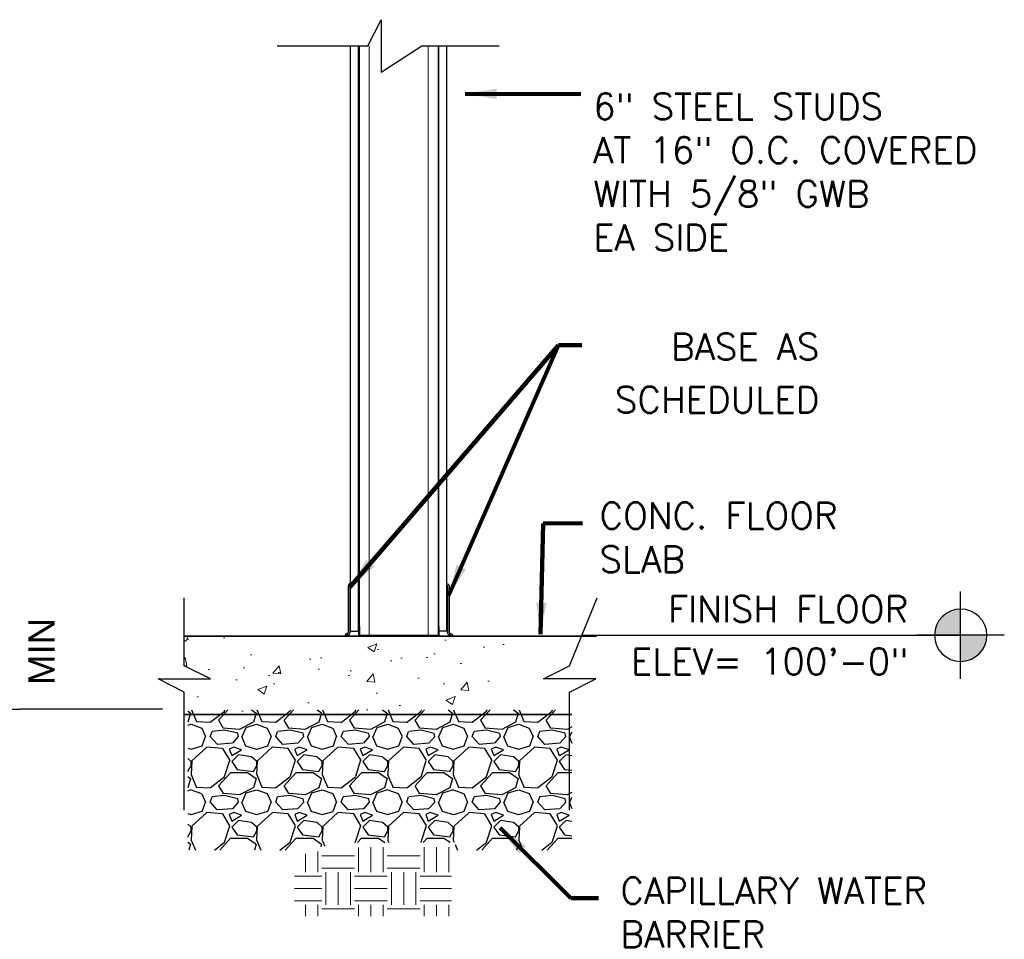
# Model space of a CAD drawing. Extents: x 155 to 606, y 184 to 461.
# Tile 26 of 28: x 530 to 606, y 195 to 265. Entities that reach past the tile are written whole.
import ezdxf
from ezdxf.enums import TextEntityAlignment as Align

# ---------------------------------------------------------------- set-up
doc = ezdxf.new("R2010")
doc.units = 0
doc.header["$LTSCALE"] = 0.63
doc.header["$MEASUREMENT"] = 0
for name, color, linetype, lineweight in [('A-Anno-Dims', 33, 'Continuous', 25), ('od37a204$0$A-Anno-Dims', 33, 'Continuous', 25), ('od37a204$0$A-Anno-Patt', 152, 'Continuous', 18), ('od37a204$0$A-Anno-Text', 53, 'Continuous', 25), ('od37a204$0$A-Wall-Full-Intr', 3, 'Continuous', 25), ('od37a204$0$S-Anno-Brkl', 3, 'Continuous', 25), ('od37a204$0$S-Fndn-Insl', 12, 'Continuous', 18), ('od37a204$0$S-Sect-Conc', 6, 'Continuous', 35), ('od37a204$0$S-Sect-Fngr', 2, 'Continuous', 35), ('od37a204$0$S-Sect-Stls', 3, 'Continuous', 25)]:
    doc.layers.add(name, color=color, linetype=linetype, lineweight=lineweight)
doc.styles.add('notes', font='ARIAL.TTF')
doc.styles.add('od37a204$0$NOTES', font='romans.shx')
doc.styles.add('Style-Arial', font='ARIAL.TTF')
doc.styles.add('Text', font='ARIAL.TTF', dxfattribs={"height": 0.125})
doc.dimstyles.new('Std-Arch', dxfattribs={"dimtxt": 0.125, "dimasz": 0.15, "dimexe": 0.0625, "dimexo": 0.0625, "dimgap": 0.0625, "dimtad": 1, "dimdec": 4, "dimzin": 11, "dimdsep": 46, "dimlunit": 4, "dimtxsty": 'Text', "dimcen": 0.09, "dimclrd": 256, "dimclre": 256, "dimadec": 4, "dimazin": 3, "dimtfac": 1, "dimtdec": 4, "dimtofl": 0, "dimtmove": 1, "dimatfit": 3, "dimfxl": 0, "dimfrac": 2, "dimtzin": 11, "dimlwd": 18, "dimlwe": 18, "dimarcsym": 0})
pattern_1 = [(228.0128, (-67.9888, 30.68254), (-39.99999116, -45.0000067), [0.67268, -66.59544]), (184.9697, (-68.4388, 30.18254), (60.00000526, 4.999956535), [1.15434, -114.279625]), (132.5104, (-69.5888, 30.08254), (49.99995359, -55.00004337), [0.81394, -80.58016]), (267.2737, (-71.5388, 28.83254), (4.99998009, 100.000001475), [1.05119, -104.06779]), (292.8337, (-71.5888, 27.78254), (-25.00004953, 59.99998206), [1.030775, -102.046865]), (357.2737, (-71.1888, 26.83254), (-100.000001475, 4.99998009), [1.05119, -104.06779]), (37.6942, (-70.1388, 26.78254), (-65.00003673, -49.999952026), [1.390145, -137.624245]), (72.2553, (-69.0388, 27.63254), (35.000053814, 109.999981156), [1.31244, -129.931605]), (121.4296, (-68.6388, 28.88254), (-40.00004117, 64.99997518), [1.05475, -104.420365]), (175.2364, (-69.1888, 29.78254), (55.00000473, -4.99995766), [1.20416, -59.003815]), (222.3974, (-70.38881, 29.88254), (-60.000036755, -54.99996041), [1.55724, -154.166875]), (138.8141, (-66.5888, 28.78254), (-35.00001473, 29.99998657), [0.531505, -52.61922]), (171.4692, (-66.9888, 29.13254), (64.99999142, -10.00003955), [1.011185, -100.107555]), (225, (-67.9888, 29.2825), (-6e-16, -5.000002), [0.707105, -6.36396]), (203.1986, (-68.3388, 29.88254), (24.99999865, 10.0000066), [0.38079, -37.698075]), (291.8014, (-68.6888, 29.7325), (-4.9999996, 15.0000014), [0.538515, -26.38731]), (30.9638, (-68.4888, 29.2325), (14.9999901, 10.0000124), [0.874645, -28.280115]), (161.5651, (-67.7388, 29.6825), (10.000002, -4.999992), [0.632455, -15.178935]), (16.3895, (-71.5888, 29.73254), (50.00001099, 14.99996355), [0.886, -87.714225]), (70.3462, (-70.7388, 29.98254), (-19.99997624, -55.00001068), [0.743305, -73.58704]), (293.1986, (-67.7388, 30.68254), (-10.0000066, 24.99999865), [0.761575, -37.31729]), (343.6105, (-67.4388, 29.98254), (-50.00001099, 14.99996355), [0.886, -87.714225]), (339.444, (-71.5888, 26.63254), (-25.0000092, 9.99998), [0.8544, -41.86562]), (294.7751, (-70.7888, 26.33254), (-24.99996095, 55.00001711), [0.71589, -70.873215]), (66.8014, (-67.6888, 25.68254), (10.0000066, 24.99999865), [0.761575, -37.31729]), (17.354, (-67.3888, 26.38254), (-65.0000101, -19.99997251), [0.838155, -82.97712]), (69.444, (-70.1388, 25.68254), (-9.99998, -25.0000092), [0.4272, -42.29282]), (101.3099, (-67.9888, 25.6825), (-4.9999882, 20.0000038), [0.25495, -25.240145]), (165.9638, (-68.0388, 25.9325), (15.0000027, -4.9999903), [1.030775, -19.58475]), (186.009, (-69.0388, 26.18254), (49.99999875, 4.99999659), [0.95525, -94.569615]), (303.6901, (-68.4888, 28.7825), (-5.0000067, 9.9999978), [0.72111, -17.306645]), (353.1572, (-68.0888, 28.18254), (84.99999683, -10.00003999), [1.25897, -124.637815]), (60.9454, (-66.8388, 28.03254), (-20.00000014, -35.00000192), [0.51478, -50.96337]), (90, (-66.589, 28.4825), (-5, 5), [0.3, -4.7]), (120.2564, (-69.1388, 26.33254), (19.99997443, -35.00001228), [0.69462, -68.7676]), (48.0128, (-69.4888, 26.93254), (39.99999116, 45.0000067), [1.34536, -65.92276]), (0, (-68.589, 27.9325), (5, 5), [1.3, -3.7]), (325.3048, (-67.2888, 27.93254), (-49.9999713, 35.00004305), [0.79057, -78.26637]), (254.0546, (-66.6388, 27.48254), (-4.99999945, -20.0000006), [0.72801, -35.67254]), (207.646, (-66.8388, 26.78254), (-94.999979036, -50.000038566), [1.185325, -117.34737]), (175.4261, (-67.8888, 26.23254), (-65.00000279, 4.999974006), [1.253995, -124.14537])]

# ---------------------------------------------------------------- blocks, each defined once
blk = doc.blocks.new('od37a204$0$TARGET')
h = blk.add_hatch(color=256)
h.paths.add_polyline_path([(-0.125, -0.0001, 0.414192), (0.0001, -0.125), (0.0001, -0.0001)])
h.paths.add_polyline_path([(0.0001, -0.0001), (0.125, -0.0001, 0.000219), (0.125, 0, 0.413978), (0.0001, 0.125)])
for p, q in [((0.0001, -0.2084), (0.0001, 0.2081)), ((-0.2081, -0.0001), (0.2084, -0.0001))]:
    blk.add_line(p, q)
blk.add_circle((0, 0), 0.125)

msp = doc.modelspace()

# ---------------------------------------------------------------- hatches: boundary and pattern name
at = {"layer": 'od37a204$0$A-Anno-Dims'}
h = msp.add_hatch(dxfattribs=at)
h.set_pattern_fill('GRAVEL', color=5, style=0)
h.set_pattern_definition(pattern_1)
h.paths.add_polyline_path([(563.57621, 212.75482), (543.18434, 212.75482), (543.18434, 205.38382), (543.18434, 202.05787), (551.98257, 202.05787), (555.10311, 202.62119), (563.57621, 202.64834)], flags=16)
h = msp.add_hatch(dxfattribs=at)
h.set_pattern_fill('GRAVEL', color=5, style=0)
h.set_pattern_definition(pattern_1)
h.paths.add_polyline_path([(572.50383, 202.07983), (572.50383, 212.75482), (563.58391, 212.75482), (563.58391, 205.38382), (563.58391, 202.05787), (572.38214, 202.05787)], flags=16)
at = {"layer": 'od37a204$0$A-Anno-Patt'}
h = msp.add_hatch(dxfattribs=at)
h.set_pattern_fill('AR-CONC', color=256, style=0)
h.set_pattern_definition([(50, (-71.589, 25.6825), (7.1726, -0.62752), [0.75, -8.25]), (355, (-71.589, 25.6825), (-1.38751, 7.52192), [0.6, -6.6]), (100.4514, (-70.991, 25.63), (5.785094, 6.894395), [0.6374, -7.01142]), (46.1842, (-71.589, 27.6825), (10.67241, -1.65519), [1.125, -12.375]), (96.6356, (-70.699, 27.545), (9.34663, 9.74118), [0.9561, -10.51713]), (351.1842, (-71.589, 27.683), (9.34662, 9.74119), [0.9, -9.9]), (21, (-70.589, 27.1825), (5.96907, -4.02619), [0.75, -8.25]), (326, (-70.589, 27.1825), (2.43315, 7.2515), [0.6, -6.6]), (71.4514, (-70.0914, 26.847), (8.402226, 3.225305), [0.6374, -7.01142]), (37.5, (-71.5888, 25.6825), (0.121599, 3.328939), [0, -6.52, 0, -6.7, 0, -6.625]), (7.5, (-71.5888, 25.6825), (2.630695, 3.944117), [0, -3.82, 0, -6.37, 0, -2.525]), (327.5, (-73.8188, 25.6825), (5.338224, -0.225549), [0, -2.5, 0, -7.8, 0, -10.35]), (317.5, (-74.819, 25.6825), (5.831862, 1.00105), [0, -3.25, 0, -5.18, 0, -7.35])])
h.paths.add_polyline_path([(569.4198, 218.3935), (569.34433, 218.3935), (569.34433, 218.39337), (565.34433, 218.39337), (565.34433, 218.3935), (564.38472, 218.3935, -0.08980265), (564.36244, 218.3935), (542.91208, 218.3935), (542.91208, 216.1191), (544.91208, 215.1191), (540.91208, 215.1191), (542.91208, 214.1191), (542.91208, 212.3935), (565.3043, 212.3935)], flags=16)
h = msp.add_hatch(dxfattribs=at)
h.set_pattern_fill('EARTH', color=256, style=0)
h.set_pattern_definition([(0, (-71.5888, 25.6825), (2.5, 2.5), [2.5, -2.5]), (0, (-71.5888, 26.62), (2.5, 2.5), [2.5, -2.5]), (0, (-71.5888, 27.5575), (2.5, 2.5), [2.5, -2.5]), (90, (-71.2763, 27.87), (-2.5, 2.5), [2.5, -2.5]), (90, (-70.3388, 27.87), (-2.5, 2.5), [2.5, -2.5]), (90, (-69.4013, 27.87), (-2.5, 2.5), [2.5, -2.5])])
h.paths.add_polyline_path([(563.30395, 202.28702), (554.83085, 202.25987), (551.71031, 201.69654), (551.33958, 201.69654), (551.33958, 197.01312), (560.8097, 197.01312), (563.30395, 197.01312)], flags=16)
at = {"layer": 'od37a204$0$S-Sect-Conc'}
h = msp.add_hatch(dxfattribs=at)
h.set_pattern_fill('AR-CONC', color=256, scale=10, style=0)
h.set_pattern_definition([(50, (445.19, 39.41), (71.726, -6.275), [7.5, -82.5]), (355, (445.19, 39.41), (-13.875, 75.22), [6, -66]), (100.45, (451.17, 38.885), (57.85, 68.944), [6.374, -70.114]), (46.184, (445.19, 59.41), (106.724, -16.552), [11.25, -123.75]), (96.636, (454.09, 58.03), (93.466, 97.41), [9.56, -105.17]), (351.184, (445.19, 59.41), (93.466, 97.41), [9, -99]), (21, (455.19, 54.41), (59.69, -40.262), [7.5, -82.5]), (326, (455.19, 54.41), (24.332, 72.515), [6, -66]), (71.45, (460.17, 51.05), (84.022, 32.253), [6.374, -70.114]), (37.5, (445.192, 39.408), (1.216, 33.2894), [0, -65.2, 0, -67, 0, -66.25]), (7.5, (445.192, 39.408), (26.307, 39.441), [0, -38.2, 0, -63.7, 0, -25.25]), (327.5, (422.892, 39.408), (53.3822, -2.2555), [0, -25, 0, -78, 0, -103.5]), (317.5, (412.892, 39.41), (58.319, 10.0105), [0, -32.5, 0, -51.8, 0, -73.5])])
h.paths.add_polyline_path([(584.73644, 218.95564), (544.21881, 218.95564), (544.21881, 212.95564), (584.73644, 212.95564)], flags=16)
h.paths.add_polyline_path([(544.21881, 224.95564), (536.21881, 224.95564), (536.21881, 198.36727), (539.32456, 198.36727), (540.01694, 199.56639), (539.83319, 197.16964), (540.52456, 198.36727), (544.21881, 198.36727)], flags=16)

# ---------------------------------------------------------------- linework, layer by layer
at = {"layer": 'od37a204$0$A-Anno-Text'}
msp.add_line((573.31601, 218.45183), (602.17692, 218.45183), dxfattribs=at)
at = {"layer": 'od37a204$0$A-Wall-Full-Intr'}
for p, q in [((555.60217, 218.7595), (555.60217, 263.43625)), ((556.22717, 218.7595), (556.22717, 263.43625)), ((562.34267, 218.7595), (562.34267, 263.43625)), ((562.96767, 218.7595), (562.96767, 263.43625)), ((555.60217, 218.7595), (556.22717, 218.7595)), ((562.96767, 218.7595), (562.34267, 218.7595))]:
    msp.add_line(p, q, dxfattribs=at)
at = {"layer": 'od37a204$0$S-Anno-Brkl', "flags": 128}
for points in [[(550.00408, 263.43625), (556.93884, 263.43625), (557.93884, 265.43625), (557.93884, 261.43625), (561.05434, 263.43625), (566.95032, 263.43625)], [(542.91208, 205.11382), (542.91208, 214.1191), (540.91208, 215.1191), (544.91208, 215.1191), (542.91208, 216.1191), (542.91208, 221.31511)], [(572.32654, 205.11382), (572.32654, 214.1191), (574.32654, 215.1191), (570.32654, 215.1191), (572.32654, 216.1191), (574.44204, 221.31511)]]:
    msp.add_lwpolyline(points, dxfattribs=at)
at = {"layer": 'od37a204$0$S-Fndn-Insl'}
for p, q in [((556.28492, 218.78837), (556.28492, 263.43625)), ((557.03492, 218.45112), (557.03492, 263.43625)), ((561.53492, 218.45112), (561.53492, 263.43625)), ((562.28492, 218.78837), (562.28492, 263.43625))]:
    msp.add_line(p, q, dxfattribs=at)
at = {"layer": 'od37a204$0$S-Sect-Conc'}
for p, q in [((574.38554, 218.3935), (542.91208, 218.3935)), ((572.50383, 212.3935), (542.91208, 212.3935))]:
    msp.add_line(p, q, dxfattribs=at)
at = {"layer": 'od37a204$0$S-Sect-Fngr', "flags": 128}
msp.add_lwpolyline([(519.47898, 212.79428), (541.25751, 212.84259)], dxfattribs=at)
at = {"layer": 'od37a204$0$S-Sect-Stls'}
for p, q in [((555.42817, 222.206), (555.42817, 218.6445)), ((555.55317, 222.206), (555.55317, 218.6435)), ((563.01667, 222.206), (563.01667, 218.6435)), ((563.14167, 222.206), (563.14167, 218.6445)), ((556.22717, 219.12562), (556.22717, 218.39337)), ((556.22717, 219.12562), (556.28492, 219.12562)), ((556.28492, 219.12562), (556.28492, 218.45112)), ((562.28492, 219.12562), (562.28492, 218.45112)), ((562.28492, 219.12562), (562.34267, 219.12562)), ((562.34267, 219.12562), (562.34267, 218.39337)), ((562.34267, 219.12562), (562.34267, 218.39337)), ((556.22717, 218.39337), (562.34267, 218.39337)), ((556.22717, 218.39337), (562.34267, 218.39337)), ((556.28492, 218.45112), (562.28492, 218.45112)), ((556.28492, 218.45112), (562.28492, 218.45112))]:
    msp.add_line(p, q, dxfattribs=at)
for centre, radius, start, end in [((555.61567, 222.206), 0.1875, 94.1288694, 180), ((555.61567, 222.206), 0.0625, 102.4742028, 180), ((555.36567, 218.3945), 0.1875, 90, 180), ((555.25642, 218.455), 0.0625, 270, 328.504975), ((555.36567, 218.3945), 0.0625, 90, 153.5617583), ((555.36567, 218.6445), 0.0625, 270, 0), ((555.36567, 218.6445), 0.1875, 270, 0)]:
    msp.add_arc(centre, radius, start, end, dxfattribs=at)
at = {"layer": 'od37a204$0$S-Sect-Stls', "extrusion": (0, 0, -1)}
for centre, radius, start, end in [((-562.95417, 222.206), 0.1875, 94.1288694, 180), ((-562.95417, 222.206), 0.0625, 102.4742028, 180), ((-563.20417, 218.6445), 0.1875, 270, 0), ((-563.20417, 218.6445), 0.0625, 270, 0), ((-563.20417, 218.3945), 0.1875, 90, 180), ((-563.20417, 218.3945), 0.0625, 90, 153.5617583), ((-563.31342, 218.455), 0.0625, 270, 328.504975)]:
    msp.add_arc(centre, radius, start, end, dxfattribs=at)
at = {"layer": 'od37a204$0$S-Sect-Stls'}
for p in [(555.36567, 218.582), (563.20417, 218.582)]:
    msp.add_point(p, dxfattribs=at)

# ---------------------------------------------------------------- block references
at = {"layer": 'od37a204$0$A-Anno-Text', "xscale": 16, "yscale": -16, "zscale": 16, "rotation": 180}
msp.add_blockref('od37a204$0$TARGET', (602.17692, 218.45183), dxfattribs=at)

# ---------------------------------------------------------------- texts
at = {"layer": 'A-Anno-Dims', "insert": (532.02588, 217.21408), "char_height": 2, "attachment_point": 5, "rotation": 90, "style": 'notes'}
msp.add_mtext('MIN', dxfattribs=at)
at = {"layer": 'od37a204$0$A-Anno-Text', "style": 'od37a204$0$NOTES'}
for s, p in [('FINISH FLOOR', (598.17692, 219.45183)), ('ELEV= 100\'-0"', (598.17692, 215.45183))]:
    msp.add_text(s, height=2, dxfattribs=at).set_placement(p, align=Align.RIGHT)
at = {"layer": 'od37a204$0$A-Anno-Text', "char_height": 2, "attachment_point": 7, "style": 'od37a204$0$NOTES'}
for s, insert in [('6" STEEL STUDS \\PAT 16" O.C. COVERED\\PWITH 5/8" GWB \\PEA SIDE', (574.12911, 247.81279)), ('CONC. FLOOR \\PSLAB', (574.61255, 223.25354)), ('CAPILLARY WATER\\PBARRIER', (576.20626, 194.61992))]:
    msp.add_mtext(s, dxfattribs=dict(at, insert=insert))
at = {"layer": 'od37a204$0$A-Anno-Text', "insert": (591.38111, 235.42406), "char_height": 2, "attachment_point": 9, "line_spacing_factor": 1.214506, "style": 'od37a204$0$NOTES'}
msp.add_mtext('BASE AS   \\PSCHEDULED', dxfattribs=at)

# ---------------------------------------------------------------- leaders
at = {"layer": 'od37a204$0$A-Anno-Text', "lineweight": 18}
for points in [[(564.35932, 259.77826), (573.19355, 259.76071)], [(555.55387, 222.12035), (571.47222, 240.59563)], [(563.08847, 221.44896), (571.47222, 240.59563), (573.25478, 240.59563)], [(570.11411, 218.5356), (570.32126, 226.97596), (573.31601, 227.0025)], [(567.03947, 203.76497), (572.42594, 198.39383), (574.53603, 198.39383)]]:
    msp.add_leader(points, dimstyle='Std-Arch', override={"dimtxt": 2, "dimasz": 2.4, "dimgap": 1, "dimtxsty": 'Style-Arial', "dimclrd": 0, "dimlwd": 65534}, dxfattribs=at)

doc.saveas('drawing.dxf')
